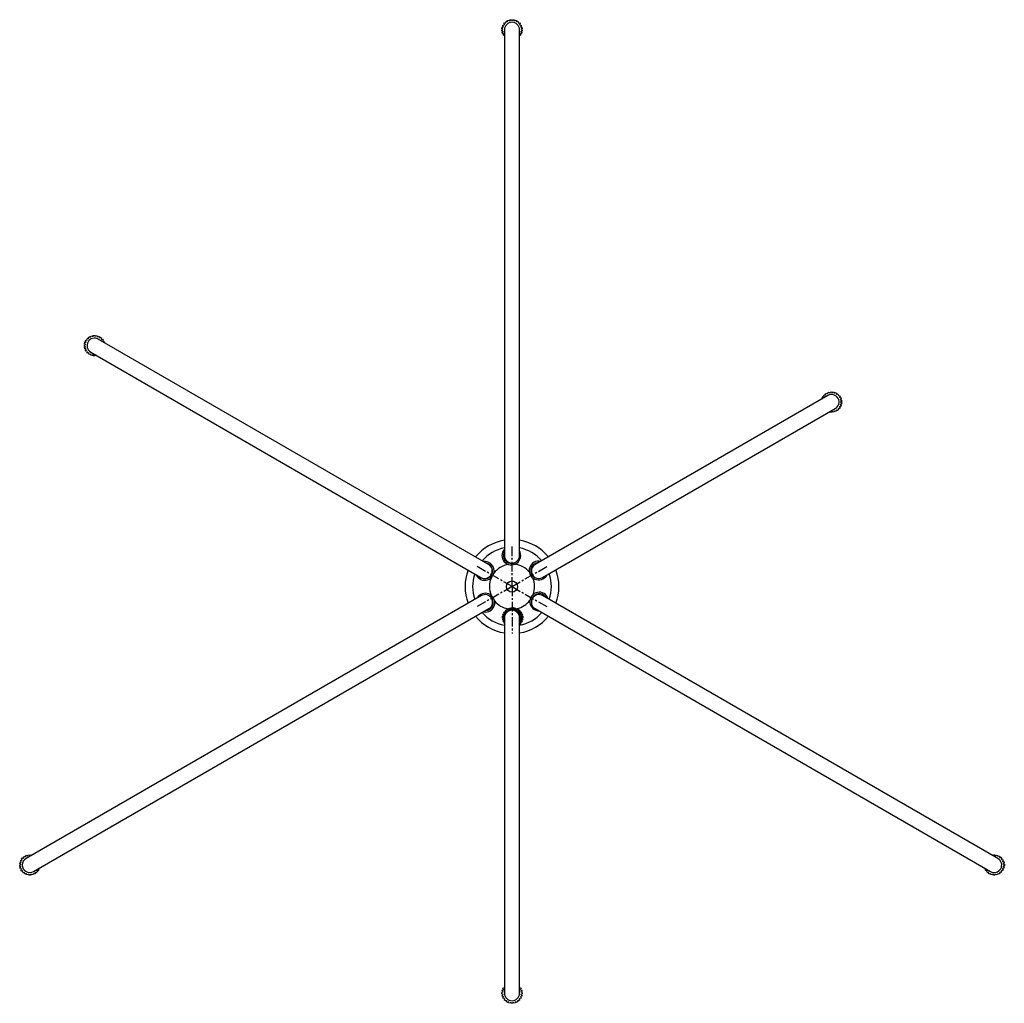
# Model space of a CAD drawing. Header units: millimetres. Extents: x -656 to 656, y -555 to 755.
import ezdxf

# ---------------------------------------------------------------- set-up
doc = ezdxf.new("R2010")
doc.units = ezdxf.units.MM
doc.linetypes.add('CENTERX2', pattern=[20.32, 12.7, -2.54, 2.54, -2.54])

msp = doc.modelspace()

# ---------------------------------------------------------------- linework, layer by layer
at = {"color": 7, "linetype": 'Continuous', "lineweight": 25}
for p, q in [((-12.6, 746.2), (-11.8, 748)), ((-11.8, 748), (-10.8, 747.6)), ((-11, 749.2), (-9.8, 750.8)), ((-10.2, 748.5), (-11, 749.2)), ((-9.8, 750.8), (-9, 750.1)), ((-8.7, 751.7), (-7.1, 752.9)), ((-8.1, 750.9), (-8.7, 751.7)), ((-7.1, 752.9), (-6.5, 752)), ((-5.9, 753.6), (-4, 754.3)), ((-5.5, 752.6), (-5.9, 753.6)), ((-4, 754.3), (-3.7, 753.3)), ((-2.7, 754.6), (-0.7, 754.9)), ((-2.6, 753.6), (-2.7, 754.6)), ((-0.7, 754.9), (-0.6, 753.9)), ((0.6, 753.9), (0.7, 754.9)), ((0.7, 754.9), (2.7, 754.6)), ((2.7, 754.6), (2.6, 753.6)), ((3.7, 753.3), (4, 754.3)), ((4, 754.3), (5.9, 753.6)), ((5.9, 753.6), (5.5, 752.6)), ((6.5, 752), (7.1, 752.9)), ((7.1, 752.9), (8.7, 751.7)), ((8.7, 751.7), (8.1, 750.9)), ((9, 750.1), (9.8, 750.8)), ((9.8, 750.8), (11, 749.2)), ((11, 749.2), (10.2, 748.5)), ((10.8, 747.6), (11.8, 748)), ((11.8, 748), (12.6, 746.2)), ((-13.5, 741.5), (-12.5, 741.6)), ((-13.4, 739.5), (-13.5, 741.5)), ((-13.4, 742.9), (-13.1, 744.9)), ((-12.4, 742.7), (-13.4, 742.9)), ((-12.4, 739.6), (-13.4, 739.5)), ((-13.1, 744.9), (-12.1, 744.7)), ((-13.1, 738.2), (-12.2, 738.5)), ((-12.5, 736.3), (-13.1, 738.2)), ((-11.7, 745.8), (-12.6, 746.2)), ((-11.5, 736.6), (-12.5, 736.3)), ((-11.9, 735), (-11.1, 735.5)), ((-10.9, 733.3), (-11.9, 735)), ((-10, 741.4), (-10, 41.4)), ((10, 41.4), (10, 741.4)), ((11.9, 735), (10.9, 733.3)), ((11.1, 735.5), (11.9, 735)), ((12.5, 736.3), (11.5, 736.6)), ((12.6, 746.2), (11.7, 745.8)), ((12.1, 744.7), (13.1, 744.9)), ((12.2, 738.5), (13.1, 738.2)), ((13.4, 742.9), (12.4, 742.7)), ((13.4, 739.5), (12.4, 739.6)), ((12.5, 741.6), (13.5, 741.5)), ((13.1, 738.2), (12.5, 736.3)), ((13.1, 744.9), (13.4, 742.9)), ((13.5, 741.5), (13.4, 739.5)), ((-10, 733.8), (-10.9, 733.3)), ((10.9, 733.3), (10, 733.8)), ((-568.2, 326.6), (-567.2, 328.3)), ((-567.2, 328.3), (-566.3, 327.8)), ((-566.4, 329.4), (-565, 330.9)), ((-565.6, 328.7), (-566.4, 329.4)), ((-565, 330.9), (-564.3, 330.2)), ((-564, 331.8), (-562.3, 332.9)), ((-563.4, 330.9), (-564, 331.8)), ((-562.3, 332.9), (-561.7, 332)), ((-561, 333.5), (-559.1, 334.1)), ((-560.7, 332.5), (-561, 333.5)), ((-559.1, 334.1), (-558.8, 333.1)), ((-557.7, 334.3), (-555.7, 334.5)), ((-557.7, 333.3), (-557.7, 334.3)), ((-555.7, 334.5), (-555.7, 333.4)), ((-554.5, 333.4), (-554.3, 334.4)), ((-554.3, 334.4), (-552.4, 334)), ((-552.4, 334), (-552.6, 333)), ((-551.5, 332.6), (-551, 333.6)), ((-551, 333.6), (-549.2, 332.7)), ((-31.3, 29.6), (-550.9, 329.6)), ((-549.2, 332.7), (-549.7, 331.8)), ((-548.7, 331.2), (-548, 332)), ((-548, 332), (-546.5, 330.7)), ((-546.5, 330.7), (-547.2, 329.9)), ((-546.4, 329.1), (-545.5, 329.7)), ((-545.5, 329.7), (-544.4, 328.1)), ((-544.4, 328.1), (-545.2, 327.5)), ((-569.4, 319.9), (-569.4, 321.9)), ((-569.4, 321.9), (-568.3, 321.9)), ((-568.3, 319.9), (-569.4, 319.9)), ((-569.2, 323.3), (-568.7, 325.3)), ((-568.2, 323.1), (-569.2, 323.3)), ((-569.2, 318.5), (-568.2, 318.8)), ((-568.7, 316.6), (-569.2, 318.5)), ((-568.7, 325.3), (-567.7, 325)), ((-567.7, 316.9), (-568.7, 316.6)), ((-567.3, 326.1), (-568.2, 326.6)), ((-568.2, 315.3), (-567.3, 315.8)), ((-567.2, 313.6), (-568.2, 315.3)), ((-544.7, 326.5), (-543.7, 326.8)), ((-543.7, 326.8), (-543, 325)), ((-566.3, 314.1), (-567.2, 313.6)), ((-566.4, 312.4), (-565.6, 313.1)), ((-565, 311), (-566.4, 312.4)), ((-564.3, 311.7), (-565, 311)), ((-564, 310.1), (-563.4, 311)), ((-562.3, 309), (-564, 310.1)), ((-561.7, 309.9), (-562.3, 309)), ((-561, 308.4), (-560.7, 309.4)), ((-559.1, 307.8), (-561, 308.4)), ((-560.9, 312.3), (-41.3, 12.3)), ((-558.8, 308.8), (-559.1, 307.8)), ((-557.7, 307.5), (-557.7, 308.6)), ((-555.7, 307.4), (-557.7, 307.5)), ((-555.7, 308.4), (-555.7, 307.4)), ((-554.3, 307.5), (-554.5, 308.5)), ((-553, 307.7), (-554.3, 307.5)), ((420.5, 254.3), (30.8, 29.3)), ((412.7, 250), (412.9, 250)), ((412.7, 249.8), (412.7, 250)), ((413.2, 251.3), (414.2, 253.1)), ((414.1, 250.8), (413.2, 251.3)), ((414.2, 253.1), (415.1, 252.6)), ((415, 254.2), (416.4, 255.7)), ((415.8, 253.5), (415, 254.2)), ((416.4, 255.7), (417.1, 254.9)), ((417.5, 256.6), (419.2, 257.6)), ((418, 255.7), (417.5, 256.6)), ((419.2, 257.6), (419.7, 256.7)), ((420.4, 258.2), (422.3, 258.8)), ((420.7, 257.2), (420.4, 258.2)), ((422.3, 258.8), (422.6, 257.8)), ((423.7, 259.1), (425.7, 259.2)), ((423.8, 258.1), (423.7, 259.1)), ((425.7, 259.2), (425.8, 258.2)), ((426.9, 258.1), (427.1, 259.1)), ((427.1, 259.1), (429.1, 258.8)), ((429.1, 258.8), (428.9, 257.7)), ((429.9, 257.4), (430.4, 258.3)), ((430.4, 258.3), (432.2, 257.5)), ((432.2, 257.5), (431.8, 256.5)), ((432.7, 255.9), (433.4, 256.7)), ((433.4, 256.7), (434.9, 255.5)), ((434.9, 255.5), (434.3, 254.7)), ((435, 253.8), (435.9, 254.4)), ((435.9, 254.4), (437.1, 252.8)), ((437.1, 252.8), (436.2, 252.2)), ((436.8, 251.2), (437.7, 251.6)), ((438.5, 249.7), (437.5, 249.3)), ((437.7, 251.6), (438.5, 249.7)), ((40.8, 12), (430.5, 237)), ((434.3, 236.7), (434.9, 235.9)), ((435.9, 236.9), (435, 237.6)), ((437.1, 238.6), (435.9, 236.9)), ((436.2, 239.2), (437.1, 238.6)), ((437.7, 239.8), (436.8, 240.2)), ((437.5, 242), (438.5, 241.6)), ((438.5, 241.6), (437.7, 239.8)), ((437.8, 248.2), (438.8, 248.4)), ((438.8, 243), (437.8, 243.1)), ((439.1, 246.4), (438, 246.3)), ((438, 245.1), (439.1, 245)), ((438.8, 248.4), (439.1, 246.4)), ((439.1, 245), (438.8, 243)), ((423.7, 232.3), (423.8, 233.1)), ((425.7, 232.2), (423.7, 232.3)), ((425.8, 233.2), (425.7, 232.2)), ((427.1, 232.2), (426.9, 233.3)), ((429.1, 232.6), (427.1, 232.2)), ((428.9, 233.6), (429.1, 232.6)), ((430.4, 233), (429.9, 234)), ((432.2, 233.9), (430.4, 233)), ((431.8, 234.8), (432.2, 233.9)), ((433.4, 234.6), (432.7, 235.4)), ((434.9, 235.9), (433.4, 234.6)), ((-40.8, -12), (-647.1, -362)), ((647.1, -362), (40.8, -12)), ((-637.1, -379.3), (-30.8, -29.3)), ((-12.3, -38.2), (-11.7, -36.3)), ((-10.4, -38.8), (-12.3, -38.2)), ((-11.7, -36.3), (-9.8, -36.9)), ((-11.1, -35), (-10, -33.3)), ((-9.4, -36.1), (-11.1, -35)), ((-9.8, -36.9), (-10.4, -38.8)), ((-10, -33.3), (-8.3, -34.4)), ((-8.3, -34.4), (-9.4, -36.1)), ((-9.1, -32.2), (-7.7, -30.9)), ((-7.7, -33.7), (-9.1, -32.2)), ((-7.7, -30.9), (-6.3, -32.3)), ((-6.3, -32.3), (-7.7, -33.7)), ((-6.5, -30), (-4.8, -29.1)), ((-5.6, -31.8), (-6.5, -30)), ((-3.8, -30.8), (-5.6, -31.8)), ((-4.8, -29.1), (-3.8, -30.8)), ((-4.4, -29.7), (-3.8, -29.8)), ((-3.5, -28.5), (-1.5, -28.1)), ((-3, -30.5), (-3.5, -28.5)), ((-1, -30), (-3, -30.5)), ((-1.5, -28.1), (-1, -30)), ((-0.1, -29.9), (-0.1, -27.9)), ((-0.1, -27.9), (1.9, -27.9)), ((1.9, -29.9), (-0.1, -29.9)), ((1.9, -27.9), (1.9, -29.9)), ((2.8, -30), (3.2, -28.1)), ((4.7, -30.5), (2.8, -30)), ((3.2, -28.1), (5.2, -28.5)), ((5.2, -28.5), (4.7, -30.5)), ((4.9, -29.6), (6.3, -29.3)), ((5.5, -30.8), (6.5, -29.1)), ((7.3, -31.8), (5.5, -30.8)), ((6.5, -29.1), (8.2, -30)), ((8.2, -30), (7.3, -31.8)), ((8, -32.3), (9.4, -30.9)), ((9.5, -33.7), (8, -32.3)), ((9.4, -30.9), (10.8, -32.2)), ((10.8, -32.2), (9.5, -33.7)), ((10, -34.4), (11.7, -33.3)), ((11.1, -36.1), (10, -34.4)), ((12.8, -35), (11.1, -36.1)), ((11.5, -36.9), (13.4, -36.3)), ((12.1, -38.8), (11.5, -36.9)), ((11.7, -33.3), (12.8, -35)), ((14, -38.2), (12.1, -38.8)), ((13.4, -36.3), (14, -38.2)), ((30.8, -29.3), (637.1, -379.3)), ((-12.7, -41.5), (-12.6, -39.5)), ((-10.7, -41.7), (-12.7, -41.5)), ((-12.6, -39.5), (-10.6, -39.7)), ((-12.6, -42.9), (-10.6, -42.5)), ((-12.2, -44.9), (-12.6, -42.9)), ((-10.2, -44.5), (-12.2, -44.9)), ((-11.8, -46.2), (-10, -45.4)), ((-10.9, -48), (-11.8, -46.2)), ((-10, -47.6), (-10.9, -48)), ((-10.6, -39.7), (-10.7, -41.7)), ((-10.6, -42.5), (-10.2, -44.5)), ((-10.2, -49.2), (-10, -49.1)), ((-10, -49.4), (-10.2, -49.2)), ((-10, -41.4), (-10, -541.4)), ((10, -541.4), (10, -41.4)), ((10, -48.4), (10.4, -47.9)), ((10.6, -50.8), (10, -50.2)), ((10.4, -47.9), (11.9, -49.2)), ((11.9, -49.2), (10.6, -50.8)), ((10.8, -47.2), (11.7, -45.4)), ((12.6, -48), (10.8, -47.2)), ((11.7, -45.4), (13.5, -46.2)), ((12, -44.5), (12.3, -42.5)), ((13.9, -44.9), (12, -44.5)), ((12.3, -39.7), (14.3, -39.5)), ((12.4, -41.7), (12.3, -39.7)), ((12.3, -42.5), (14.3, -42.9)), ((14.4, -41.5), (12.4, -41.7)), ((13.5, -46.2), (12.6, -48)), ((14.3, -42.9), (13.9, -44.9)), ((14.3, -39.5), (14.4, -41.5)), ((-654.7, -365.8), (-653.8, -364)), ((-653.8, -366.3), (-654.7, -365.8)), ((-653.8, -364), (-652.9, -364.5)), ((-653.1, -362.9), (-651.8, -361.3)), ((-652.3, -363.5), (-653.1, -362.9)), ((-651.8, -361.3), (-651, -362)), ((-650.8, -360.4), (-649.2, -359.2)), ((-650.2, -361.2), (-650.8, -360.4)), ((-649.2, -359.2), (-648.6, -360)), ((-647.9, -358.5), (-646.1, -357.8)), ((-647.6, -359.5), (-647.9, -358.5)), ((-646.1, -357.8), (-645.7, -358.7)), ((-644.7, -357.4), (-642.8, -357.2)), ((-644.6, -358.5), (-644.7, -357.4)), ((-642.8, -357.2), (-642.6, -358.2)), ((-641.5, -358.2), (-641.4, -357.2)), ((-641.4, -357.2), (-639.4, -357.4)), ((-639.4, -357.4), (-639.4, -357.6)), ((639.2, -357.5), (639.5, -357.4)), ((639.5, -357.4), (639.6, -357.7)), ((641.1, -358.2), (641.1, -357.2)), ((641.1, -357.2), (643.1, -357.2)), ((643.1, -357.2), (643.1, -358.2)), ((644.3, -358.4), (644.6, -357.4)), ((644.6, -357.4), (646.5, -357.9)), ((646.5, -357.9), (646.2, -358.9)), ((647.4, -359.4), (647.9, -358.5)), ((647.9, -358.5), (649.7, -359.5)), ((649.7, -359.5), (649.1, -360.4)), ((650.2, -361.2), (650.9, -360.4)), ((650.9, -360.4), (652.3, -361.8)), ((652.3, -361.8), (651.6, -362.6)), ((652.3, -363.6), (653.2, -363.1)), ((653.2, -363.1), (654.2, -364.8)), ((654.2, -364.8), (653.3, -365.3)), ((653.8, -366.5), (654.8, -366.2)), ((654.8, -366.2), (655.3, -368.2)), ((-655.5, -372.5), (-655.6, -370.5)), ((-655.6, -370.5), (-654.5, -370.5)), ((-655.5, -369.1), (-655.1, -367.2)), ((-654.5, -369.3), (-655.5, -369.1)), ((-654.4, -372.5), (-655.5, -372.5)), ((-655.2, -373.9), (-654.2, -373.6)), ((-654.6, -375.8), (-655.2, -373.9)), ((-655.1, -367.2), (-654.1, -367.4)), ((-653.6, -375.5), (-654.6, -375.8)), ((-654, -377.1), (-653.1, -376.5)), ((-652.9, -378.8), (-654, -377.1)), ((-652, -378.2), (-652.9, -378.8)), ((-652, -379.8), (-651.3, -379.1)), ((-650.6, -381.2), (-652, -379.8)), ((-632.1, -379.8), (-633.5, -381.2)), ((-632.8, -379.1), (-632.1, -379.8)), ((-631.2, -378.8), (-632.1, -378.2)), ((-630.1, -377.1), (-631.2, -378.8)), ((-631, -376.5), (-630.1, -377.1)), ((-629.5, -375.8), (-630.4, -375.5)), ((-629.2, -374.8), (-629.5, -375.8)), ((629.3, -375.1), (629.2, -374.8)), ((629.6, -375.1), (629.3, -375.1)), ((629.9, -376.6), (630.8, -376.1)), ((630.9, -378.3), (629.9, -376.6)), ((631.8, -377.8), (630.9, -378.3)), ((631.8, -379.5), (632.5, -378.8)), ((633.2, -380.9), (631.8, -379.5)), ((633.9, -380.2), (633.2, -380.9)), ((650.9, -380.9), (650.2, -380.2)), ((652.3, -379.5), (650.9, -380.9)), ((651.6, -378.8), (652.3, -379.5)), ((653.2, -378.3), (652.3, -377.8)), ((654.2, -376.6), (653.2, -378.3)), ((653.3, -376.1), (654.2, -376.6)), ((654.8, -375.1), (653.8, -374.9)), ((655.3, -368.2), (654.3, -368.4)), ((654.3, -372.9), (655.3, -373.2)), ((654.5, -369.7), (655.6, -369.7)), ((655.6, -371.7), (654.5, -371.7)), ((655.3, -373.2), (654.8, -375.1)), ((655.6, -369.7), (655.6, -371.7)), ((-649.9, -380.5), (-650.6, -381.2)), ((-649.4, -382), (-648.9, -381.1)), ((-647.7, -383), (-649.4, -382)), ((-647.2, -382.1), (-647.7, -383)), ((-646.4, -383.5), (-646.1, -382.5)), ((-644.4, -384), (-646.4, -383.5)), ((-644.2, -383), (-644.4, -384)), ((-643.1, -384.2), (-643.1, -383.1)), ((-641.1, -384.2), (-643.1, -384.2)), ((-641.1, -383.1), (-641.1, -384.2)), ((-639.7, -384), (-639.9, -383)), ((-637.7, -383.5), (-639.7, -384)), ((-638, -382.5), (-637.7, -383.5)), ((-636.4, -383), (-636.9, -382.1)), ((-634.7, -382), (-636.4, -383)), ((-635.2, -381.1), (-634.7, -382)), ((-633.5, -381.2), (-634.2, -380.5)), ((634.4, -381.9), (635, -381)), ((636.2, -382.9), (634.4, -381.9)), ((636.7, -382), (636.2, -382.9)), ((637.6, -383.5), (637.9, -382.5)), ((639.5, -384), (637.6, -383.5)), ((639.8, -383), (639.5, -384)), ((641.1, -384.2), (641.1, -383.1)), ((643.1, -384.2), (641.1, -384.2)), ((643.1, -383.1), (643.1, -384.2)), ((644.6, -384), (644.3, -383)), ((646.5, -383.5), (644.6, -384)), ((646.2, -382.5), (646.5, -383.5)), ((647.9, -382.9), (647.4, -382)), ((649.7, -381.9), (647.9, -382.9)), ((649.1, -381), (649.7, -381.9)), ((-13.3, -538.8), (-12.8, -536.9)), ((-12.8, -536.9), (-11.8, -537.2)), ((-12.2, -535.5), (-11.2, -533.8)), ((-11.3, -536), (-12.2, -535.5)), ((-11.2, -533.8), (-10.3, -534.3)), ((-10.3, -532.5), (-10, -532.3)), ((-10, -532.8), (-10.3, -532.5)), ((10, -532.3), (10.3, -532.5)), ((10.3, -532.5), (10, -532.8)), ((10.3, -534.3), (11.2, -533.8)), ((11.2, -533.8), (12.2, -535.5)), ((12.2, -535.5), (11.3, -536)), ((11.8, -537.2), (12.8, -536.9)), ((12.8, -536.9), (13.3, -538.8)), ((-13.5, -542.4), (-13.5, -540.4)), ((-13.5, -540.4), (-12.5, -540.4)), ((-12.5, -542.4), (-13.5, -542.4)), ((-12.3, -539.1), (-13.3, -538.8)), ((-13.3, -543.9), (-12.3, -543.6)), ((-12.8, -545.8), (-13.3, -543.9)), ((-11.8, -545.6), (-12.8, -545.8)), ((-12.2, -547.3), (-11.3, -546.7)), ((-11.2, -549), (-12.2, -547.3)), ((-10.3, -548.5), (-11.2, -549)), ((-10.3, -550.2), (-9.5, -549.5)), ((-8.8, -551.6), (-10.3, -550.2)), ((10.3, -550.2), (8.8, -551.6)), ((9.5, -549.5), (10.3, -550.2)), ((11.2, -549), (10.3, -548.5)), ((12.2, -547.3), (11.2, -549)), ((11.3, -546.7), (12.2, -547.3)), ((12.8, -545.8), (11.8, -545.6)), ((13.3, -538.8), (12.3, -539.1)), ((12.3, -543.6), (13.3, -543.9)), ((12.5, -540.4), (13.5, -540.4)), ((13.5, -542.4), (12.5, -542.4)), ((13.3, -543.9), (12.8, -545.8)), ((13.5, -540.4), (13.5, -542.4)), ((-8.1, -550.9), (-8.8, -551.6)), ((-7.6, -552.6), (-7.1, -551.7)), ((-5.9, -553.6), (-7.6, -552.6)), ((-5.4, -552.7), (-5.9, -553.6)), ((-4.5, -554.2), (-4.2, -553.2)), ((-2.5, -554.7), (-4.5, -554.2)), ((-2.3, -553.7), (-2.5, -554.7)), ((-1, -554.9), (-1, -553.8)), ((1, -554.9), (-1, -554.9)), ((1, -553.8), (1, -554.9)), ((2.5, -554.7), (2.3, -553.7)), ((4.5, -554.2), (2.5, -554.7)), ((4.2, -553.2), (4.5, -554.2)), ((5.9, -553.6), (5.4, -552.7)), ((7.6, -552.6), (5.9, -553.6)), ((7.1, -551.7), (7.6, -552.6)), ((8.8, -551.6), (8.1, -550.9))]:
    msp.add_line(p, q, dxfattribs=at)
at = {"color": 7, "linetype": 'CENTERX2'}
for q in [(0, 55), (-47.6, 27.5), (47.6, 27.5), (-48.3, -27.9), (47.6, -27.5), (0, -62.5)]:
    msp.add_line((0, 0), q, dxfattribs=at)
at = {"color": 7, "linetype": 'Continuous', "lineweight": 25, "flags": 128}
for points in [[(414, 250.6), (414.1, 250.7), (414.1, 250.8)], [(-38.2, -33.6), (-37.5, -33.8), (-35.4, -33.9)]]:
    msp.add_lwpolyline(points, dxfattribs=at)
at = {"color": 7, "linetype": 'Continuous', "lineweight": 25}
msp.add_circle((0, 0), 7.5, dxfattribs=at)
for centre, radius, start, end in [((0, 741.4), 12.5, 144.9886, 150.2114), ((0, 741.4), 10, 0, 180), ((0, 741.4), 12.5, 130.5886, 135.8114), ((0, 741.4), 12.5, 116.1886, 121.4114), ((0, 741.4), 12.5, 101.7886, 107.0114), ((0, 741.4), 12.5, 87.3886, 92.6114), ((0, 741.4), 12.5, 72.9886, 78.2114), ((0, 741.4), 12.5, 58.5886, 63.8114), ((0, 741.4), 12.5, 44.1886, 49.4114), ((0, 741.4), 12.5, 29.7886, 35.0114), ((0, 741.4), 12.5, 173.7886, 179.0114), ((0, 741.4), 12.5, 188.1886, 193.4114), ((0, 741.4), 12.5, 159.3886, 164.6114), ((0, 741.4), 12.5, 202.5886, 207.8114), ((0, 741.4), 12.5, 332.1886, 337.4114), ((0, 741.4), 12.5, 15.3886, 20.6114), ((0, 741.4), 12.5, 346.5886, 351.8114), ((0, 741.4), 12.5, 0.9886, 6.2114), ((-555.9, 320.9), 12.5, 141.3886, 146.6114), ((-555.9, 320.9), 10, 60, 240), ((-555.9, 320.9), 12.5, 126.9886, 132.2114), ((-555.9, 320.9), 12.5, 112.5886, 117.8114), ((-555.9, 320.9), 12.5, 98.1886, 103.4114), ((-555.9, 320.9), 12.5, 83.7886, 89.0114), ((-555.9, 320.9), 12.5, 69.3886, 74.6114), ((-555.9, 320.9), 12.5, 54.9886, 60.2114), ((-555.9, 320.9), 12.5, 40.5886, 45.8114), ((-555.9, 320.9), 12.5, 170.1886, 175.4114), ((-555.9, 320.9), 12.5, 184.5886, 189.8114), ((-555.9, 320.9), 12.5, 155.7886, 161.0114), ((-555.9, 320.9), 12.5, 198.9886, 204.2114), ((-555.9, 320.9), 12.5, 26.1886, 31.4114), ((-555.9, 320.9), 12.5, 213.3886, 218.6114), ((-555.9, 320.9), 12.5, 227.7886, 233.0114), ((-555.9, 320.9), 12.5, 242.1886, 247.4114), ((-555.9, 320.9), 12.5, 256.5886, 261.8114), ((-555.9, 320.9), 12.5, 270.9886, 276.2114), ((425.5, 245.7), 12.5, 141.3886, 146.6114), ((425.5, 245.7), 12.5, 126.9886, 132.2114), ((425.5, 245.7), 12.5, 112.5886, 117.8114), ((425.5, 245.7), 10, 300, 120), ((425.5, 245.7), 12.5, 98.1886, 103.4114), ((425.5, 245.7), 12.5, 83.7886, 89.0114), ((425.5, 245.7), 12.5, 69.3886, 74.6114), ((425.5, 245.7), 12.5, 54.9886, 60.2114), ((425.5, 245.7), 12.5, 40.5886, 45.8114), ((425.5, 245.7), 12.5, 26.1886, 31.4114), ((425.5, 245.7), 12.5, 11.7886, 17.0114), ((425.5, 245.7), 12.5, 314.1886, 319.4114), ((425.5, 245.7), 12.5, 328.5886, 333.8114), ((425.5, 245.7), 12.5, 342.9886, 348.2114), ((425.5, 245.7), 12.5, 357.3886, 2.6114), ((425.5, 245.7), 12.5, 270.9886, 276.2114), ((425.5, 245.7), 12.5, 285.3886, 290.6114), ((425.5, 245.7), 12.5, 299.7886, 305.0114), ((0, 0), 62.5, 99.2069, 140.7931), ((0, 0), 62.5, 39.2069, 80.7931), ((0, 0), 52.5, 100.9806, 139.0194), ((-0.9, 41.4), 12.5, 136.9921, 29.6875), ((-0.9, 41.4), 10.5, 150.5224, 307.5148), ((0, 41.4), 10, 180, 0), ((0, 0), 52.5, 40.9806, 79.0194), ((-36.3, 20.9), 12.5, 203.1301, 96.8699), ((-36.3, 20.9), 10.5, 222.2472, 77.7528), ((-36.3, 20.9), 10, 240, 60), ((0, 0), 30, 99.5901, 143.6713), ((0, 0), 30, 39.5901, 82.7893), ((35.4, 21.4), 12.5, 76.9921, 329.6875), ((35.4, 21.4), 10.5, 90.5224, 247.5148), ((35.8, 20.7), 10, 120, 300), ((0, 0), 62.5, 159.2069, 200.7931), ((0, 0), 52.5, 160.9806, 199.0194), ((0, 0), 52.5, 340.9806, 19.0194), ((0, 0), 62.5, 339.2069, 20.7931), ((0, 0), 30, 156.3287, 202.7893), ((0, 0), 30, 339.5901, 22.7893), ((-35.4, -21.4), 12.5, 270, 149.6875), ((-35.8, -20.7), 10, 300, 120), ((-35.4, -21.4), 10.5, 270, 67.5148), ((36.3, -19.9), 12.5, 16.9921, 270), ((36.3, -19.9), 10.5, 30.5224, 187.5148), ((35.8, -20.7), 10, 60, 240), ((0, 0), 30, 219.5901, 259.3692), ((0, 0), 30, 283.0584, 322.7893), ((0, 0), 52.5, 220.9806, 259.0194), ((0.9, -41.4), 12.5, 316.9921, 209.7886), ((0, -41.4), 10, 0, 180), ((0.9, -41.4), 10.5, 330.5224, 127.5148), ((0, 0), 52.5, 280.9806, 319.0194), ((0, 0), 62.5, 219.2069, 260.7931), ((0, 0), 62.5, 279.2069, 320.7931), ((-642.1, -370.7), 12.5, 159.3886, 164.6114), ((-642.1, -370.7), 12.5, 144.9886, 150.2114), ((-642.1, -370.7), 10, 120, 300), ((-642.1, -370.7), 12.5, 130.5886, 135.8114), ((-642.1, -370.7), 12.5, 116.1886, 121.4114), ((-642.1, -370.7), 12.5, 101.7886, 107.0114), ((-642.1, -370.7), 12.5, 87.3886, 92.6114), ((642.1, -370.7), 10, 240, 60), ((642.1, -370.7), 12.5, 94.5886, 96.8699), ((642.1, -370.7), 12.5, 79.5886, 85.4114), ((642.1, -370.7), 12.5, 64.5886, 70.4114), ((642.1, -370.7), 12.5, 49.5886, 55.4114), ((642.1, -370.7), 12.5, 34.5886, 40.4114), ((642.1, -370.7), 12.5, 19.5886, 25.4114), ((-642.1, -370.7), 12.5, 173.7886, 179.0114), ((-642.1, -370.7), 12.5, 188.1886, 193.4114), ((-642.1, -370.7), 12.5, 202.5886, 207.8114), ((-642.1, -370.7), 12.5, 216.9886, 222.2114), ((-642.1, -370.7), 12.5, 317.7886, 323.0114), ((-642.1, -370.7), 12.5, 332.1886, 337.4114), ((642.1, -370.7), 12.5, 203.1301, 205.4114), ((642.1, -370.7), 12.5, 214.5886, 220.4114), ((642.1, -370.7), 12.5, 229.5886, 235.4114), ((642.1, -370.7), 12.5, 304.5886, 310.4114), ((642.1, -370.7), 12.5, 319.5886, 325.4114), ((642.1, -370.7), 12.5, 334.5886, 340.4114), ((642.1, -370.7), 12.5, 4.5886, 10.4114), ((642.1, -370.7), 12.5, 349.5886, 355.4114), ((-642.1, -370.7), 12.5, 231.3886, 236.6114), ((-642.1, -370.7), 12.5, 245.7886, 251.0114), ((-642.1, -370.7), 12.5, 260.1886, 265.4114), ((-642.1, -370.7), 12.5, 274.5886, 279.8114), ((-642.1, -370.7), 12.5, 288.9886, 294.2114), ((-642.1, -370.7), 12.5, 303.3886, 308.6114), ((642.1, -370.7), 12.5, 244.5886, 250.4114), ((642.1, -370.7), 12.5, 259.5886, 265.4114), ((642.1, -370.7), 12.5, 274.5886, 280.4114), ((642.1, -370.7), 12.5, 289.5886, 295.4114), ((0, -541.4), 12.5, 154.5886, 160.4114), ((0, -541.4), 12.5, 143.1301, 145.4114), ((0, -541.4), 12.5, 34.5886, 36.8699), ((0, -541.4), 12.5, 19.5886, 25.4114), ((0, -541.4), 12.5, 169.5886, 175.4114), ((0, -541.4), 12.5, 184.5886, 190.4114), ((0, -541.4), 12.5, 199.5886, 205.4114), ((0, -541.4), 12.5, 214.5886, 220.4114), ((0, -541.4), 10, 180, 0), ((0, -541.4), 12.5, 319.5886, 325.4114), ((0, -541.4), 12.5, 334.5886, 340.4114), ((0, -541.4), 12.5, 4.5886, 10.4114), ((0, -541.4), 12.5, 349.5886, 355.4114), ((0, -541.4), 12.5, 229.5886, 235.4114), ((0, -541.4), 12.5, 244.5886, 250.4114), ((0, -541.4), 12.5, 259.5886, 265.4114), ((0, -541.4), 12.5, 274.5886, 280.4114), ((0, -541.4), 12.5, 289.5886, 295.4114), ((0, -541.4), 12.5, 304.5886, 310.4114)]:
    msp.add_arc(centre, radius, start, end, dxfattribs=at)

doc.saveas('drawing.dxf')
